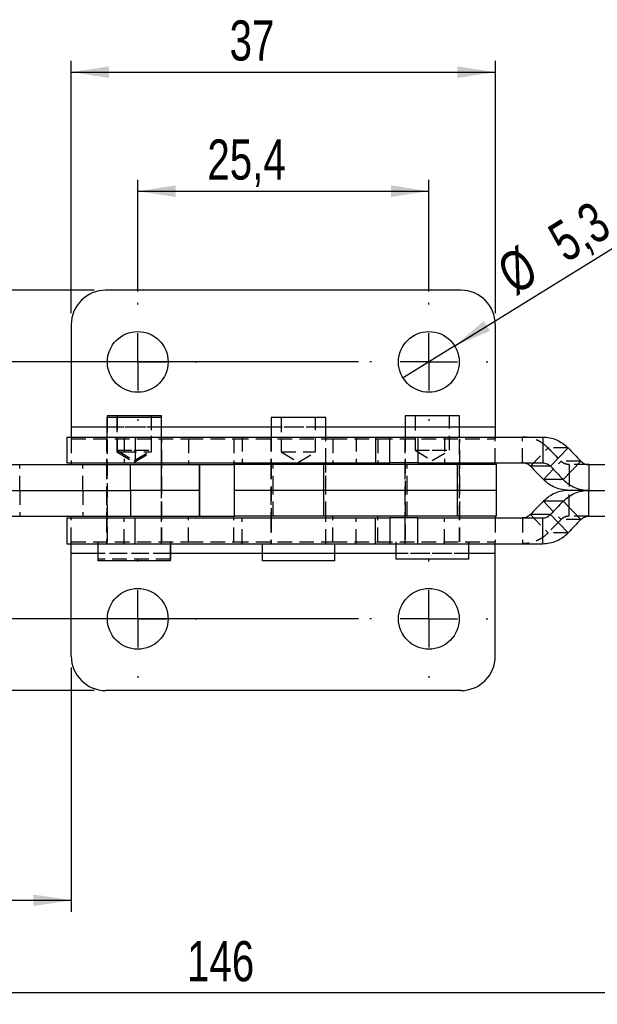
# Model space of a CAD drawing. Extents: x 40 to 416, y 11 to 279.
# Tile 7 of 39: x 108 to 158, y 112 to 198. Entities that reach past the tile are written whole.
import ezdxf

# ---------------------------------------------------------------- set-up
doc = ezdxf.new("R2010")
doc.units = 0
doc.linetypes.add('HIDDEN', pattern=[1.905, 1.27, -0.635])
doc.layers.get('0').update_dxf_attribs({"linetype": 'CONTINUOUS'})
doc.styles.add('SLDTEXTSTYLE0', font='TXT', dxfattribs={"width": 0.75})
doc.dimstyles.new('SLDDIMSTYLE0', dxfattribs={"dimtxt": 3.5, "dimasz": 3.302, "dimexe": 0, "dimexo": 0.0625, "dimgap": 0.875, "dimtad": 1, "dimdec": 0, "dimrnd": 1e-09, "dimzin": 12, "dimtxsty": 'SLDTEXTSTYLE0', "dimsah": 1, "dimcen": 0.09, "dimazin": 3, "dimtfac": 1, "dimtdec": 0, "dimtofl": 0, "dimtmove": 0, "dimatfit": 3, "dimtolj": 1, "dimtzin": 12})
doc.dimstyles.new('SLDDIMSTYLE1', dxfattribs={"dimtxt": 3.5, "dimasz": 3.302, "dimexe": 0, "dimexo": 0.0625, "dimgap": 0.875, "dimtad": 1, "dimdec": 3, "dimrnd": 1e-09, "dimzin": 12, "dimtxsty": 'SLDTEXTSTYLE0', "dimsah": 1, "dimcen": 0.09, "dimazin": 3, "dimtfac": 1, "dimtdec": 3, "dimtofl": 0, "dimtmove": 0, "dimatfit": 3, "dimtolj": 1, "dimtzin": 12})
doc.dimstyles.new('SLDDIMSTYLE2', dxfattribs={"dimtxt": 3.5, "dimasz": 3.302, "dimexe": 0, "dimexo": 0.0625, "dimgap": 0.875, "dimtad": 1, "dimdec": 3, "dimrnd": 1e-09, "dimzin": 12, "dimtxsty": 'SLDTEXTSTYLE0', "dimblk1": 'NONE', "dimsah": 1, "dimcen": 0, "dimazin": 3, "dimtfac": 1, "dimtdec": 3, "dimtmove": 0, "dimatfit": 3, "dimtolj": 1, "dimtzin": 12})

# ---------------------------------------------------------------- blocks, each defined once
blk = doc.blocks.new('_D_3')
at = {"color": 179, "linetype": 'CONTINUOUS'}
for p, q in [((200.564, 155.614), (200.564, 111.846)), ((54.652, 152.067), (54.652, 111.846)), ((200.564, 112.846), (54.652, 112.846))]:
    blk.add_line(p, q, dxfattribs=at)
for points in [[(54.652, 112.846), (57.954, 112.338), (57.954, 113.354)], [(200.564, 112.846), (197.262, 113.354), (197.262, 112.338)]]:
    blk.add_solid(points, dxfattribs=at)
at = {"color": 179, "linetype": 'CONTINUOUS', "insert": (122.152, 117.358, 0.1), "char_height": 3.5, "attachment_point": 1, "style": 'SLDTEXTSTYLE0'}
blk.add_mtext('146', dxfattribs=at)
blk = doc.blocks.new('_D_4')
at = {"color": 179, "linetype": 'CONTINUOUS'}
for p, q in [((117.848, 174.005), (117.848, 183.741)), ((143.248, 174.005), (143.248, 183.741)), ((117.848, 182.741), (143.248, 182.741))]:
    blk.add_line(p, q, dxfattribs=at)
for points in [[(117.848, 182.741), (121.15, 182.233), (121.15, 183.249)], [(143.248, 182.741), (139.946, 183.249), (139.946, 182.233)]]:
    blk.add_solid(points, dxfattribs=at)
at = {"color": 179, "linetype": 'CONTINUOUS', "insert": (123.924, 187.253, 4.406), "char_height": 3.5, "attachment_point": 1, "style": 'SLDTEXTSTYLE0'}
blk.add_mtext('25,4', dxfattribs=at)
blk = doc.blocks.new('_D_5')
at = {"color": 179, "linetype": 'CONTINUOUS'}
for p, q in [((98.627, 167.855), (98.627, 190.052)), ((137.098, 167.855), (97.627, 167.855)), ((98.627, 167.855), (98.627, 145.455)), ((137.098, 145.455), (97.627, 145.455))]:
    blk.add_line(p, q, dxfattribs=at)
for points in [[(98.627, 167.855), (98.119, 164.553), (99.135, 164.553)], [(98.627, 145.455), (99.135, 148.757), (98.119, 148.757)]]:
    blk.add_solid(points, dxfattribs=at)
at = {"color": 179, "linetype": 'CONTINUOUS', "insert": (94.116, 178.157, 4.406), "char_height": 3.5, "attachment_point": 1, "rotation": 90, "style": 'SLDTEXTSTYLE0'}
blk.add_mtext('22,4', dxfattribs=at)
blk = doc.blocks.new('_D_6')
at = {"color": 179, "linetype": 'CONTINUOUS'}
for q in [(163.663, 180.482), (140.994, 166.461)]:
    blk.add_line((145.501, 169.249), q, dxfattribs=at)
blk.add_solid([(145.501, 169.249), (148.577, 170.554), (148.042, 171.418)], dxfattribs=at)
at = {"color": 179, "linetype": 'CONTINUOUS', "char_height": 3.5, "attachment_point": 1, "rotation": 31.73811, "style": 'SLDTEXTSTYLE0'}
for s, insert in [('5,3', (153.364, 179.436, 4.406)), ('%%c', (148.903, 176.614, 4.406))]:
    blk.add_mtext(s, dxfattribs=dict(at, insert=insert))
blk = doc.blocks.new('_NONE')
blk = doc.blocks.new('_D_7')
at = {"color": 179, "linetype": 'CONTINUOUS'}
for p, q in [((54.652, 152.067), (54.652, 119.916)), ((112.048, 141.205), (112.048, 119.916)), ((54.652, 120.916), (112.048, 120.916))]:
    blk.add_line(p, q, dxfattribs=at)
for points in [[(54.652, 120.916), (57.954, 120.408), (57.954, 121.424)], [(112.048, 120.916), (108.746, 121.424), (108.746, 120.408)]]:
    blk.add_solid(points, dxfattribs=at)
at = {"color": 179, "linetype": 'CONTINUOUS', "insert": (78.803, 125.428, 4.406), "char_height": 3.5, "attachment_point": 1, "style": 'SLDTEXTSTYLE0'}
blk.add_mtext('57', dxfattribs=at)
blk = doc.blocks.new('_D_8')
at = {"color": 179, "linetype": 'CONTINUOUS'}
for p, q in [((112.048, 172.105), (112.048, 194.119)), ((149.048, 172.105), (149.048, 194.119)), ((112.048, 193.119), (149.048, 193.119))]:
    blk.add_line(p, q, dxfattribs=at)
for points in [[(112.048, 193.119), (115.35, 192.611), (115.35, 193.627)], [(149.048, 193.119), (145.746, 193.627), (145.746, 192.611)]]:
    blk.add_solid(points, dxfattribs=at)
at = {"color": 179, "linetype": 'CONTINUOUS', "insert": (125.864, 197.631, 4.406), "char_height": 3.5, "attachment_point": 1, "style": 'SLDTEXTSTYLE0'}
blk.add_mtext('37', dxfattribs=at)
blk = doc.blocks.new('_D_9')
at = {"color": 179, "linetype": 'CONTINUOUS'}
for p, q in [((82.811, 174.105), (82.811, 188.113)), ((114.048, 174.105), (81.811, 174.105)), ((82.811, 174.105), (82.811, 139.205)), ((114.048, 139.205), (81.811, 139.205))]:
    blk.add_line(p, q, dxfattribs=at)
for points in [[(82.811, 174.105), (82.303, 170.803), (83.319, 170.803)], [(82.811, 139.205), (83.319, 142.507), (82.303, 142.507)]]:
    blk.add_solid(points, dxfattribs=at)
at = {"color": 179, "linetype": 'CONTINUOUS', "insert": (78.299, 180.097, 4.406), "char_height": 3.5, "attachment_point": 1, "rotation": 90, "style": 'SLDTEXTSTYLE0'}
blk.add_mtext('35', dxfattribs=at)
blk = doc.blocks.new('SW_CENTERMARKSYMBOL_0')
at = {"color": 0, "linetype": 'CONTINUOUS'}
for p, q in [((0, 5), (0, 5.15)), ((0, 0), (0, 2.5)), ((-5, 0), (-5.15, 0)), ((0, 0), (-2.5, 0)), ((0, 0), (0, -2.5)), ((0, 0), (2.5, 0)), ((5, 0), (5.15, 0)), ((0, -5), (0, -5.15))]:
    blk.add_line(p, q, dxfattribs=at)
blk = doc.blocks.new('SW_CENTERMARKSYMBOL_1')
at = {"color": 0, "linetype": 'CONTINUOUS'}
for p, q in [((0, 5), (0, 5.15)), ((0, 0), (0, 2.5)), ((-5, 0), (-5.15, 0)), ((0, 0), (-2.5, 0)), ((0, 0), (0, -2.5)), ((0, 0), (2.5, 0)), ((5, 0), (5.15, 0)), ((0, -5), (0, -5.15))]:
    blk.add_line(p, q, dxfattribs=at)
blk = doc.blocks.new('SW_CENTERMARKSYMBOL_2')
at = {"color": 0, "linetype": 'CONTINUOUS'}
for p, q in [((0, 5), (0, 5.15)), ((0, 0), (0, 2.5)), ((-5, 0), (-5.15, 0)), ((0, 0), (-2.5, 0)), ((0, 0), (0, -2.5)), ((0, 0), (2.5, 0)), ((5, 0), (5.15, 0)), ((0, -5), (0, -5.15))]:
    blk.add_line(p, q, dxfattribs=at)
blk = doc.blocks.new('SW_CENTERMARKSYMBOL_3')
at = {"color": 0, "linetype": 'CONTINUOUS'}
for p, q in [((0, 5), (0, 5.15)), ((0, 0), (0, 2.5)), ((-5, 0), (-5.15, 0)), ((0, 0), (-2.5, 0)), ((0, 0), (0, -2.5)), ((0, 0), (2.5, 0)), ((5, 0), (5.15, 0)), ((0, -5), (0, -5.15))]:
    blk.add_line(p, q, dxfattribs=at)

msp = doc.modelspace()

# ---------------------------------------------------------------- linework, layer by layer
at = {"color": 7, "linetype": 'CONTINUOUS'}
for p, q in [((146.04753, 174.10474), (115.04753, 174.10474)), ((112.04753, 171.10474), (112.04753, 162.15474)), ((149.04753, 171.10474), (149.04753, 162.15474)), ((115.16628, 163.15474), (115.16628, 163.00474)), ((119.92878, 163.15474), (115.16628, 163.15474)), ((119.92878, 161.30474), (119.92878, 163.15474)), ((141.16628, 163.15474), (141.16628, 161.30474)), ((145.92878, 163.15474), (141.16628, 163.15474)), ((145.92878, 161.30474), (145.92878, 163.15474)), ((115.15224, 163.00474), (115.15224, 161.30474)), ((119.91473, 163.00474), (115.15224, 163.00474)), ((119.91473, 161.30474), (119.91473, 163.00474)), ((129.48773, 163.00474), (129.48773, 161.30474)), ((134.25023, 163.00474), (129.48773, 163.00474)), ((134.25023, 161.30474), (134.25023, 163.00474)), ((112.04753, 162.15474), (112.04753, 161.30474)), ((149.04753, 162.15474), (149.04753, 161.30474)), ((111.66825, 161.30474), (111.66825, 159.05474)), ((111.66825, 161.30474), (117.62571, 161.30474)), ((117.62571, 161.30474), (117.62571, 159.05474)), ((117.62571, 161.30474), (138.58054, 161.30474)), ((138.58054, 161.30474), (138.58054, 159.05474)), ((138.58054, 161.30474), (139.85134, 161.30474)), ((139.85134, 159.05474), (139.85134, 161.30474)), ((139.85134, 161.30474), (142.29656, 161.30474)), ((142.29656, 161.30474), (142.29656, 159.05474)), ((142.29656, 161.30474), (153.17878, 161.30474)), ((153.17878, 161.30474), (153.17878, 159.05474)), ((155.39417, 160.35284), (153.85296, 158.76185)), ((97.48341, 158.90474), (117.22708, 158.90474)), ((111.66825, 159.05474), (117.62571, 159.05474)), ((112.04753, 159.05474), (112.04753, 158.90474)), ((115.15224, 159.05474), (115.15224, 158.90474)), ((117.22708, 156.65474), (117.22708, 158.90474)), ((117.22708, 158.90474), (123.23382, 158.90474)), ((117.62571, 159.05474), (138.58054, 159.05474)), ((119.91473, 158.90474), (119.91473, 159.05474)), ((123.23382, 158.90474), (123.23382, 156.65474)), ((123.23382, 158.90474), (123.24624, 158.90474)), ((123.24624, 158.90474), (126.23634, 158.90474)), ((123.24753, 156.65474), (123.24753, 158.90474)), ((126.23634, 158.90474), (126.26898, 158.90474)), ((126.26898, 158.90474), (126.26898, 156.65474)), ((134.06935, 158.90474), (126.26898, 158.90474)), ((129.48773, 159.05474), (129.48773, 158.90474)), ((134.06935, 156.65474), (134.06935, 158.90474)), ((145.7479, 158.90474), (134.06935, 158.90474)), ((134.25023, 158.90474), (134.25023, 159.05474)), ((138.58054, 159.05474), (139.85134, 159.05474)), ((142.29656, 159.05474), (139.85134, 159.05474)), ((142.29656, 159.05474), (153.17878, 159.05474)), ((145.7479, 156.65474), (145.7479, 158.90474)), ((149.14753, 158.90474), (145.7479, 158.90474)), ((149.04753, 158.90474), (149.04753, 159.05474)), ((149.14753, 156.65474), (149.14753, 158.90474)), ((156.51025, 159.19764), (154.96904, 157.60665)), ((157.19993, 158.90474), (157.19993, 156.65474)), ((157.19993, 158.90474), (159.44555, 158.90474)), ((153.85296, 158.76185), (152.10987, 158.76185)), ((154.96904, 157.60665), (153.23911, 157.60665)), ((97.48341, 156.65474), (117.22708, 156.65474)), ((123.23382, 156.65474), (117.22708, 156.65474)), ((117.22708, 156.65474), (117.22708, 154.40474)), ((123.23382, 156.65474), (123.24753, 156.65474)), ((123.23382, 154.40474), (123.23382, 156.65474)), ((123.24753, 156.65474), (123.24753, 154.40474)), ((126.26898, 156.65474), (126.26898, 154.40474)), ((134.06935, 156.65474), (126.26898, 156.65474)), ((145.7479, 156.65474), (134.06935, 156.65474)), ((134.06935, 154.40474), (134.06935, 156.65474)), ((149.14753, 156.65474), (145.7479, 156.65474)), ((145.7479, 154.40474), (145.7479, 156.65474)), ((149.14753, 154.40474), (149.14753, 156.65474)), ((157.19993, 156.65474), (155.49128, 156.65474)), ((157.19993, 156.65474), (159.26341, 156.65474)), ((157.19993, 154.40474), (157.19993, 156.65474)), ((154.96904, 155.70284), (153.23911, 155.70284)), ((156.51025, 154.11185), (154.96904, 155.70284)), ((153.85296, 154.54764), (152.10987, 154.54764)), ((155.39417, 152.95665), (153.85296, 154.54764)), ((97.48341, 154.40474), (117.22708, 154.40474)), ((111.66825, 154.25474), (111.66825, 152.00474)), ((111.66825, 154.25474), (117.62571, 154.25474)), ((112.04753, 154.25474), (112.04753, 154.40474)), ((115.15224, 154.40474), (115.15224, 154.25474)), ((117.22708, 154.40474), (123.23382, 154.40474)), ((117.62571, 152.00474), (117.62571, 154.25474)), ((117.62571, 154.25474), (138.58054, 154.25474)), ((119.91473, 154.25474), (119.91473, 154.40474)), ((123.23382, 154.40474), (123.24624, 154.40474)), ((123.24624, 154.40474), (126.23634, 154.40474)), ((126.23634, 154.40474), (126.26898, 154.40474)), ((134.06935, 154.40474), (126.26898, 154.40474)), ((129.48773, 154.40474), (129.48773, 154.25474)), ((145.7479, 154.40474), (134.06935, 154.40474)), ((134.25023, 154.25474), (134.25023, 154.40474)), ((138.58054, 152.00474), (138.58054, 154.25474)), ((138.58054, 154.25474), (139.85134, 154.25474)), ((139.85134, 154.25474), (139.85134, 152.00474)), ((142.29656, 154.25474), (139.85134, 154.25474)), ((142.29656, 152.00474), (142.29656, 154.25474)), ((142.29656, 154.25474), (153.17878, 154.25474)), ((149.14753, 154.40474), (145.7479, 154.40474)), ((149.04753, 154.40474), (149.04753, 154.25474)), ((153.17878, 152.00474), (153.17878, 154.25474)), ((157.19993, 154.40474), (159.44555, 154.40474)), ((111.66825, 152.00474), (117.62571, 152.00474)), ((112.04753, 151.15474), (112.04753, 152.00474)), ((114.35849, 152.00474), (114.35849, 150.50474)), ((117.62571, 152.00474), (138.58054, 152.00474)), ((120.70849, 150.50474), (120.70849, 152.00474)), ((120.72253, 150.65474), (120.72253, 152.00474)), ((128.69398, 152.00474), (128.69398, 150.50474)), ((135.04398, 150.50474), (135.04398, 152.00474)), ((138.58054, 152.00474), (139.85134, 152.00474)), ((139.85134, 152.00474), (142.29656, 152.00474)), ((140.37253, 152.00474), (140.37253, 150.65474)), ((142.29656, 152.00474), (153.17878, 152.00474)), ((146.72253, 150.65474), (146.72253, 152.00474)), ((149.04753, 151.15474), (149.04753, 152.00474)), ((112.04753, 142.20474), (112.04753, 151.15474)), ((149.04753, 142.20474), (149.04753, 151.15474)), ((120.70849, 150.50474), (114.35849, 150.50474)), ((120.72253, 150.65474), (120.70849, 150.65474)), ((135.04398, 150.50474), (128.69398, 150.50474)), ((146.72253, 150.65474), (140.37253, 150.65474)), ((146.04753, 139.20474), (115.04753, 139.20474))]:
    msp.add_line(p, q, dxfattribs=at)
at = {"color": 7, "linetype": 'HIDDEN'}
for p, q in [((116.04753, 163.15474), (116.04753, 160.15474)), ((119.04753, 160.15474), (119.04753, 163.15474)), ((142.04753, 163.15474), (142.04753, 160.15474)), ((145.04753, 160.15474), (145.04753, 163.15474)), ((115.16628, 163.00474), (115.16628, 152.15474)), ((116.03349, 163.00474), (116.03349, 160.00474)), ((119.03348, 160.00474), (119.03348, 163.00474)), ((130.36898, 163.00474), (130.36898, 160.00474)), ((133.36898, 160.00474), (133.36898, 163.00474)), ((149.04753, 162.15474), (112.04753, 162.15474)), ((119.92878, 162.15474), (115.15224, 162.15474)), ((134.25023, 162.15474), (129.48773, 162.15474)), ((145.92878, 162.15474), (141.16628, 162.15474)), ((112.04753, 161.30474), (112.04753, 161.15474)), ((112.04753, 161.15474), (112.04753, 159.05474)), ((112.04753, 161.15474), (122.28985, 161.15474)), ((115.13348, 161.30474), (115.13348, 159.05474)), ((115.14753, 161.15474), (115.14753, 158.90474)), ((115.15224, 161.30474), (115.15224, 159.05474)), ((116.65151, 161.30474), (116.65151, 159.05474)), ((119.91473, 159.05474), (119.91473, 161.30474)), ((119.92878, 152.15474), (119.92878, 161.30474)), ((119.93349, 159.05474), (119.93349, 161.30474)), ((119.94753, 158.90474), (119.94753, 161.15474)), ((122.28985, 161.15474), (126.23634, 161.15474)), ((122.28985, 161.15474), (122.28985, 159.05474)), ((126.23634, 161.15474), (134.85873, 161.15474)), ((126.23634, 161.15474), (126.23634, 159.05474)), ((126.95805, 161.30474), (126.95805, 159.05474)), ((129.46898, 161.30474), (129.46898, 159.05474)), ((129.48773, 161.30474), (129.48773, 159.05474)), ((134.25023, 159.05474), (134.25023, 161.30474)), ((134.26898, 159.05474), (134.26898, 161.30474)), ((134.85873, 161.15474), (138.80522, 161.15474)), ((134.85873, 161.15474), (134.85873, 159.05474)), ((136.90133, 161.30474), (136.90133, 159.05474)), ((138.80522, 161.15474), (149.04753, 161.15474)), ((138.80522, 161.15474), (138.80522, 159.05474)), ((141.14753, 161.15474), (141.14753, 158.90474)), ((141.16628, 161.30474), (141.16628, 152.15474)), ((141.16704, 161.30474), (141.16704, 159.05474)), ((144.62635, 161.30474), (144.62635, 159.05474)), ((145.92878, 152.15474), (145.92878, 161.30474)), ((145.94753, 158.90474), (145.94753, 161.15474)), ((149.04753, 161.30474), (149.04753, 161.15474)), ((149.04753, 159.05474), (149.04753, 161.15474)), ((151.43001, 159.05474), (151.43001, 161.30474)), ((116.03349, 160.00474), (116.47155, 160.00474)), ((116.03349, 160.00474), (117.53349, 159.10345)), ((116.04753, 160.15474), (117.54753, 160.15474)), ((116.04753, 160.15474), (117.54753, 159.25345)), ((116.47155, 160.00474), (119.03348, 160.00474)), ((117.53349, 159.10345), (119.03348, 160.00474)), ((117.54753, 160.15474), (119.04753, 160.15474)), ((117.54753, 159.25345), (119.04753, 160.15474)), ((130.36898, 160.00474), (133.23891, 160.00474)), ((130.36898, 160.00474), (131.86898, 159.10345)), ((131.86898, 159.10345), (133.36898, 160.00474)), ((133.23891, 160.00474), (133.36898, 160.00474)), ((142.04753, 160.15474), (143.54753, 160.15474)), ((142.04753, 160.15474), (143.54753, 159.25345)), ((143.54753, 160.15474), (145.04753, 160.15474)), ((143.54753, 159.25345), (145.04753, 160.15474)), ((152.10987, 158.76185), (153.65107, 160.35284)), ((155.39417, 160.35284), (153.65107, 160.35284)), ((107.5453, 156.65474), (107.5453, 158.90474)), ((113.06805, 156.65474), (113.06805, 158.90474)), ((115.13348, 158.90474), (115.13348, 156.65474)), ((115.14753, 158.90474), (115.14753, 156.65474)), ((115.15224, 158.90474), (115.15224, 154.40474)), ((119.91473, 154.40474), (119.91473, 158.90474)), ((119.93349, 156.65474), (119.93349, 158.90474)), ((119.94753, 156.65474), (119.94753, 158.90474)), ((129.46898, 158.90474), (129.46898, 156.65474)), ((129.48773, 158.90474), (129.48773, 154.40474)), ((129.66861, 156.65474), (129.66861, 158.90474)), ((134.25023, 154.40474), (134.25023, 158.90474)), ((134.26898, 156.65474), (134.26898, 158.90474)), ((141.14753, 158.90474), (141.14753, 156.65474)), ((141.34716, 156.65474), (141.34716, 158.90474)), ((145.94753, 156.65474), (145.94753, 158.90474)), ((153.23911, 157.60665), (154.78032, 159.19764)), ((156.51025, 159.19764), (154.78032, 159.19764)), ((157.19993, 158.90474), (155.49128, 158.90474)), ((155.49128, 158.90474), (155.49128, 158.2753)), ((155.49128, 158.2753), (155.49128, 156.65474)), ((107.5453, 156.65474), (107.5453, 154.40474)), ((113.06805, 156.65474), (113.06805, 154.40474)), ((115.13348, 156.65474), (115.13348, 154.40474)), ((115.14753, 156.65474), (115.14753, 154.40474)), ((119.93349, 154.40474), (119.93349, 156.65474)), ((119.94753, 154.40474), (119.94753, 156.65474)), ((129.46898, 156.65474), (129.46898, 154.40474)), ((129.66861, 154.40474), (129.66861, 156.65474)), ((134.26898, 154.40474), (134.26898, 156.65474)), ((141.14753, 156.65474), (141.14753, 154.40474)), ((141.34716, 154.40474), (141.34716, 156.65474)), ((145.94753, 154.40474), (145.94753, 156.65474)), ((155.49128, 155.03419), (155.49128, 156.65474)), ((153.23911, 155.70284), (154.78032, 154.11185)), ((152.10987, 154.54764), (153.65107, 152.95665)), ((155.49128, 154.40474), (155.49128, 155.03419)), ((112.04753, 152.15474), (112.04753, 154.25474)), ((115.13348, 154.25474), (115.13348, 152.00474)), ((115.14753, 154.40474), (115.14753, 152.15474)), ((115.15224, 154.25474), (115.15224, 152.00474)), ((116.65151, 152.00474), (116.65151, 154.25474)), ((119.91473, 152.00474), (119.91473, 154.25474)), ((119.93349, 152.00474), (119.93349, 154.25474)), ((119.94753, 152.15474), (119.94753, 154.40474)), ((122.28985, 152.15474), (122.28985, 154.25474)), ((126.23634, 152.15474), (126.23634, 154.25474)), ((126.95805, 152.00474), (126.95805, 154.25474)), ((129.46898, 154.25474), (129.46898, 152.00474)), ((129.48773, 154.25474), (129.48773, 152.00474)), ((134.25023, 152.00474), (134.25023, 154.25474)), ((134.26898, 152.00474), (134.26898, 154.25474)), ((134.85873, 152.15474), (134.85873, 154.25474)), ((136.90133, 152.00474), (136.90133, 154.25474)), ((138.80522, 152.15474), (138.80522, 154.25474)), ((141.14753, 154.40474), (141.14753, 152.15474)), ((141.16704, 152.00474), (141.16704, 154.25474)), ((144.62635, 152.00474), (144.62635, 154.25474)), ((145.94753, 152.15474), (145.94753, 154.40474)), ((149.04753, 154.25474), (149.04753, 152.15474)), ((151.43001, 154.25474), (151.43001, 152.00474)), ((156.51025, 154.11185), (154.78032, 154.11185)), ((157.19993, 154.40474), (155.49128, 154.40474)), ((155.39417, 152.95665), (153.65107, 152.95665)), ((112.04753, 152.15474), (122.28985, 152.15474)), ((112.04753, 152.00474), (112.04753, 152.15474)), ((114.37253, 152.15474), (114.37253, 150.65474)), ((120.72253, 152.00474), (120.72253, 152.15474)), ((122.28985, 152.15474), (126.23634, 152.15474)), ((126.23634, 152.15474), (134.85873, 152.15474)), ((134.85873, 152.15474), (138.80522, 152.15474)), ((138.80522, 152.15474), (149.04753, 152.15474)), ((140.37253, 152.15474), (140.37253, 152.00474)), ((146.72253, 152.00474), (146.72253, 152.15474)), ((149.04753, 152.00474), (149.04753, 152.15474)), ((149.04753, 151.15474), (112.04753, 151.15474)), ((120.72253, 151.15474), (114.35849, 151.15474)), ((135.04398, 151.15474), (128.69398, 151.15474)), ((146.72253, 151.15474), (140.37253, 151.15474)), ((120.70849, 150.65474), (114.37253, 150.65474))]:
    msp.add_line(p, q, dxfattribs=at)
at = {"color": 8, "linetype": 'CONTINUOUS'}
for p, q in [((115.15224, 162.15474), (112.04753, 162.15474)), ((129.48773, 162.15474), (119.92878, 162.15474)), ((141.16628, 162.15474), (134.25023, 162.15474)), ((149.04753, 162.15474), (145.92878, 162.15474)), ((122.28985, 159.05474), (122.28985, 158.90474)), ((126.23634, 159.05474), (126.23634, 158.90474)), ((134.85873, 159.05474), (134.85873, 158.90474)), ((138.80522, 159.05474), (138.80522, 158.90474)), ((122.28985, 154.25474), (122.28985, 154.40474)), ((126.23634, 154.25474), (126.23634, 154.40474)), ((134.85873, 154.25474), (134.85873, 154.40474)), ((138.80522, 154.25474), (138.80522, 154.40474)), ((114.35849, 151.15474), (112.04753, 151.15474)), ((128.69398, 151.15474), (120.72253, 151.15474)), ((140.37253, 151.15474), (135.04398, 151.15474)), ((149.04753, 151.15474), (146.72253, 151.15474))]:
    msp.add_line(p, q, dxfattribs=at)
at = {"color": 7, "linetype": 'CONTINUOUS'}
for centre in [(117.84753, 167.85474), (143.24753, 167.85474), (117.84753, 145.45474), (143.24753, 145.45474)]:
    msp.add_circle(centre, 2.65, dxfattribs=at)
for centre, radius, start, end in [((115.04753, 171.10474), 3, 90, 180), ((146.04753, 171.10474), 3, 0, 90), ((499.64821, 491.8295), 477.89918, 223.9167246, 224.1093025), ((326.0673, 327.68076), 242.47637, 224.1581063, 224.5398296), ((498.08872, 490.22085), 477.87375, 223.9167195, 224.1093076), ((326.0673, -14.37128), 242.47637, 135.4601704, 135.8418937), ((498.08872, -176.91136), 477.87375, 135.8906924, 136.0832805), ((499.64821, -178.52002), 477.89918, 135.8906975, 136.0832754), ((115.04753, 142.20474), 3, 180, 270), ((146.04753, 142.20474), 3, 270, 0)]:
    msp.add_arc(centre, radius, start, end, dxfattribs=at)
at = {"color": 7, "linetype": 'HIDDEN'}
for centre, start, end in [((327.61201, 329.27517), 224.1581102, 224.5398257), ((327.61201, -15.96568), 135.4601743, 135.8418898)]:
    msp.add_arc(centre, 242.48125, start, end, dxfattribs=at)
for points, knots in [([(153.65107, 160.35284), (153.49751, 160.49482), (153.19039, 160.77878), (152.63899, 161.07415), (152.04715, 161.26872), (151.63572, 161.29273), (151.43001, 161.30474)], [0, 0, 0, 0, 0.25, 0.50000009, 0.75000004, 1, 1, 1, 1]), ([(155.49128, 158.90474), (155.42569, 158.90844), (155.2945, 158.91583), (155.10551, 158.97569), (154.92896, 159.06658), (154.82987, 159.15395), (154.78032, 159.19764)], [0, 0, 0, 0, 0.250000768, 0.499999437, 0.750001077, 1, 1, 1, 1]), ([(155.49128, 154.40474), (155.42569, 154.40105), (155.2945, 154.39366), (155.10551, 154.33379), (154.92896, 154.24291), (154.82987, 154.15554), (154.78032, 154.11185)], [0, 0, 0, 0, 0.250000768, 0.499999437, 0.750001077, 1, 1, 1, 1]), ([(153.65107, 152.95665), (153.49751, 152.81466), (153.19039, 152.5307), (152.63899, 152.23533), (152.04715, 152.04077), (151.63572, 152.01675), (151.43001, 152.00474)], [0, 0, 0, 0, 0.25, 0.50000009, 0.75000004, 1, 1, 1, 1])]:
    msp.add_open_spline(points, degree=3, knots=knots, dxfattribs=at)
at = {"color": 7, "linetype": 'CONTINUOUS'}
for points, knots in [([(153.17878, 161.30474), (153.38402, 161.29273), (153.7945, 161.26872), (154.38493, 161.07415), (154.93491, 160.77878), (155.24108, 160.49482), (155.39417, 160.35284)], [0, 0, 0, 0, 0.24999981, 0.49999958, 0.75000013, 1, 1, 1, 1]), ([(152.10987, 158.76185), (152.06291, 158.80554), (151.969, 158.89291), (151.80023, 158.98379), (151.61901, 159.04366), (151.49301, 159.05105), (151.43001, 159.05474)], [0, 0, 0, 0, 0.24999892, 0.50000052, 0.74999923, 1, 1, 1, 1]), ([(153.17878, 159.05474), (153.24131, 159.05105), (153.36636, 159.04366), (153.54616, 158.98379), (153.71352, 158.89291), (153.80648, 158.80554), (153.85296, 158.76185)], [0, 0, 0, 0, 0.25000025, 0.50000065, 0.74999969, 1, 1, 1, 1]), ([(156.51025, 159.19764), (156.55802, 159.15395), (156.65356, 159.06658), (156.82479, 158.97569), (157.00847, 158.91583), (157.13611, 158.90844), (157.19993, 158.90474)], [0, 0, 0, 0, 0.24999898, 0.50000058, 0.74999925, 1, 1, 1, 1]), ([(155.49128, 156.65474), (155.28297, 156.66675), (154.86636, 156.69077), (154.26674, 156.88533), (153.70757, 157.1807), (153.39526, 157.46466), (153.23911, 157.60665)], [0, 0, 0, 0, 0.24999995, 0.49999993, 0.74999999, 1, 1, 1, 1]), ([(154.96904, 157.60665), (155.12342, 157.46466), (155.43218, 157.1807), (155.98603, 156.88533), (156.58033, 156.69077), (156.99339, 156.66675), (157.19993, 156.65474)], [0, 0, 0, 0, 0.25000002, 0.50000008, 0.75000006, 1, 1, 1, 1]), ([(155.49128, 156.65474), (155.28297, 156.64273), (154.86636, 156.61872), (154.26674, 156.42415), (153.70757, 156.12878), (153.39526, 155.84482), (153.23911, 155.70284)], [0, 0, 0, 0, 0.24999995, 0.49999993, 0.74999999, 1, 1, 1, 1]), ([(154.96904, 155.70284), (155.12342, 155.84482), (155.43218, 156.12878), (155.98603, 156.42415), (156.58033, 156.61872), (156.99339, 156.64273), (157.19993, 156.65474)], [0, 0, 0, 0, 0.25000002, 0.50000008, 0.75000006, 1, 1, 1, 1]), ([(152.10987, 154.54764), (152.06291, 154.50395), (151.969, 154.41658), (151.80023, 154.32569), (151.61901, 154.26583), (151.49301, 154.25844), (151.43001, 154.25474)], [0, 0, 0, 0, 0.24999892, 0.50000052, 0.74999923, 1, 1, 1, 1]), ([(153.17878, 154.25474), (153.24131, 154.25844), (153.36636, 154.26583), (153.54616, 154.32569), (153.71352, 154.41658), (153.80648, 154.50395), (153.85296, 154.54764)], [0, 0, 0, 0, 0.25000025, 0.50000065, 0.74999969, 1, 1, 1, 1]), ([(156.51025, 154.11185), (156.55802, 154.15554), (156.65356, 154.24291), (156.82479, 154.33379), (157.00847, 154.39366), (157.13611, 154.40105), (157.19993, 154.40474)], [0, 0, 0, 0, 0.24999898, 0.50000058, 0.74999925, 1, 1, 1, 1]), ([(153.17878, 152.00474), (153.38402, 152.01675), (153.7945, 152.04077), (154.38493, 152.23533), (154.93491, 152.5307), (155.24108, 152.81466), (155.39417, 152.95665)], [0, 0, 0, 0, 0.24999981, 0.49999958, 0.75000013, 1, 1, 1, 1])]:
    msp.add_open_spline(points, degree=3, knots=knots, dxfattribs=at)

# ---------------------------------------------------------------- block references
at = {"color": 179, "linetype": 'CONTINUOUS'}
for name, p in [('SW_CENTERMARKSYMBOL_0', (117.84753, 167.85474)), ('SW_CENTERMARKSYMBOL_1', (143.24753, 167.85474)), ('SW_CENTERMARKSYMBOL_3', (117.84753, 145.45474)), ('SW_CENTERMARKSYMBOL_2', (143.24753, 145.45474))]:
    msp.add_blockref(name, p, dxfattribs=at)

# ---------------------------------------------------------------- dimensions: what is measured, and where the dimension line sits
for base, p1, p2, dimstyle, picture, middle in [((149.04753, 193.11912), (112.04753, 171.10474), (149.04753, 171.10474), 'SLDDIMSTYLE1', '_D_8', (129.87202, 193.11912)), ((143.24753, 182.74082), (117.84753, 173.00474), (143.24753, 173.00474), 'SLDDIMSTYLE1', '_D_4', (129.87202, 182.74082)), ((54.65216, 112.84591), (200.56361, 156.61418), (54.65216, 153.06666), 'SLDDIMSTYLE0', '_D_3', (127.45326, 112.84591)), ((112.04753, 120.91587), (54.65216, 153.06666), (112.04753, 142.20474), 'SLDDIMSTYLE0', '_D_7', (82.81079, 120.91587))]:
    dim = msp.add_linear_dim(base=base, p1=p1, p2=p2, dimstyle=dimstyle, dxfattribs=at)
    dim.commit()
    dim.dimension.update_dxf_attribs({"geometry": picture, "text_midpoint": middle, "dimtype": 160})
for base, p1, p2, dimstyle, picture, middle in [((98.62748, 145.45474), (138.09753, 167.85474), (138.09753, 145.45474), 'SLDDIMSTYLE1', '_D_5', (98.62748, 184.10474)), ((82.81079, 139.20474), (115.04753, 174.10474), (115.04753, 139.20474), 'SLDDIMSTYLE0', '_D_9', (82.81079, 184.10474))]:
    dim = msp.add_linear_dim(base=base, p1=p1, p2=p2, angle=90, dimstyle=dimstyle, dxfattribs=at)
    dim.commit()
    dim.dimension.update_dxf_attribs({"geometry": picture, "text_midpoint": middle, "dimtype": 160})
dim = msp.add_diameter_dim_2p(p1=(140.99381, 166.46074), p2=(145.50126, 169.24874), dimstyle='SLDDIMSTYLE2', dxfattribs=at)
dim.commit()
dim.dimension.update_dxf_attribs({"geometry": '_D_6', "text_midpoint": (157.65325, 176.76514), "dimtype": 163})

doc.saveas('drawing.dxf')
